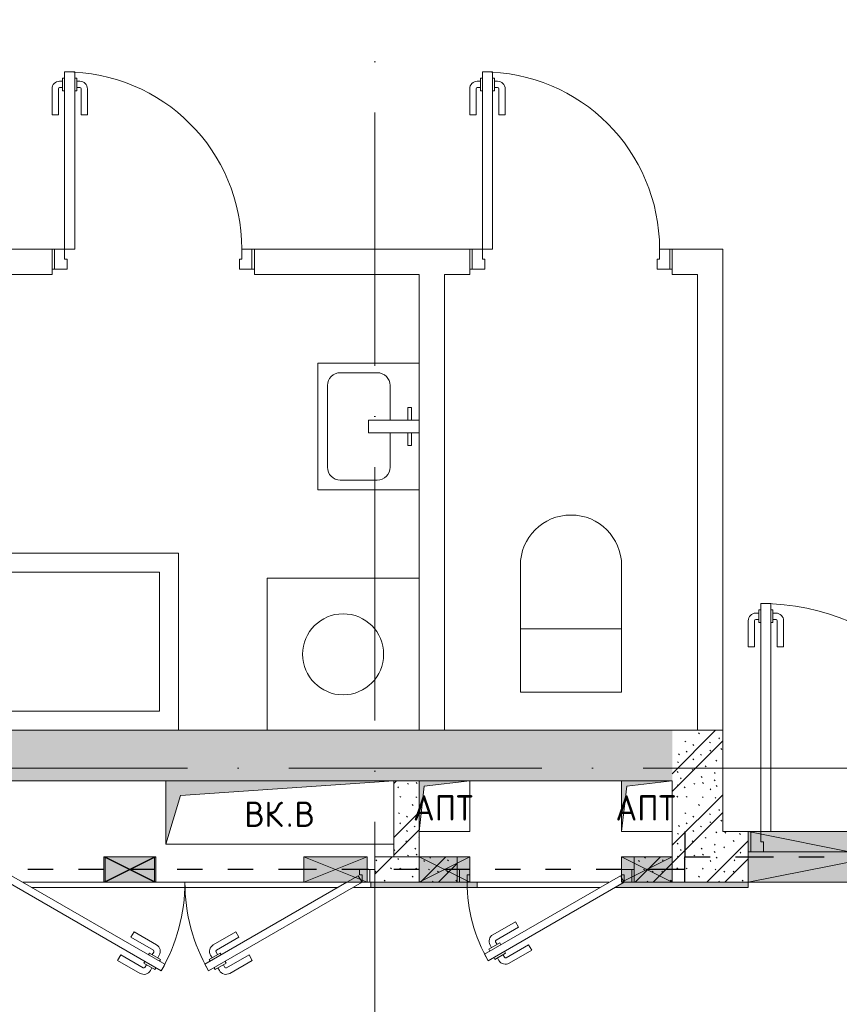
# Model space of a CAD drawing. Header units: millimetres. Extents: x 85617 to 161165, y 53267 to 102987.
# Tile 21 of 47: x 109298 to 112536, y 87949 to 91837. Entities that reach past the tile are written whole.
import ezdxf

# ---------------------------------------------------------------- set-up
doc = ezdxf.new("R2010")
doc.units = ezdxf.units.MM
doc.linetypes.add('3_ Штрих_ 1 х 1 мм', pattern=[200, 100, -100])
doc.linetypes.add('4_ Штрихпунктир_ 10 х 2 мм', pattern=[1400, 1000, -200, 0, -200])
for name, color, linetype, lineweight in [('A-____-NOTE-TEXT', 5, 'Continuous', 5), ('A-DETL-GENF-OTLN', 7, 'Continuous', 9), ('A-DOOR-____-MCUT', 7, 'Continuous', 18), ('A-DOOR-____-OTLN', 7, 'Continuous', 9), ('A-DOOR-FRAM-MCUT', 7, 'Continuous', 18), ('A-FLOR-____-OTLN', 7, 'Continuous', 9), ('A-GLAZ-____-MCUT', 7, 'Continuous', 9), ('A-GLAZ-____-OTLN', 7, 'Continuous', 9), ('A-WALL-____-MCUT', 7, 'Continuous', 9), ('A-WALL-____-OTLN', 7, 'Continuous', 9), ('A-WALL-____-PATT', 7, 'Continuous', 9), ('I-WALL-____-MCUT', 7, 'Continuous', 9), ('I-WALL-____-OTLN', 7, 'Continuous', 9), ('M-EQPM-____-OTLN', 7, 'Continuous', 9), ('P-SANR-FIXT-OTLN', 7, 'Continuous', 9), ('S-BEAM-____-OTLN', 7, 'Continuous', 9), ('S-GRID-____-OTLN', 7, 'Continuous', 9)]:
    doc.layers.add(name, color=color, linetype=linetype, lineweight=lineweight)
doc.styles.add('GOST Common', font='GOST_Common.ttf', dxfattribs={"height": 100})
pattern_1 = [(135, (150.28, 188.64), (-282.8427, 3e-14), [5, -395]), (135, (174.9, 237.36), (-282.8427, 3e-14), [5, -395]), (135, (211.96, 236.53), (-282.8427, 3e-14), [5, -395]), (135, (114.96, 223.96), (-282.8427, 3e-14), [5, -395]), (135, (77.54, 223.96), (-282.8427, 3e-14), [5, -395]), (135, (57.44, 184.52), (-282.8427, 3e-14), [5, -395]), (135, (66.21, 142.9), (-282.8427, 3e-14), [5, -395]), (135, (107.33, 161), (-282.8427, 3e-14), [5, -395]), (135, (99.08, 130.94), (-282.8427, 3e-14), [5, -395]), (135, (22.6, 136.46), (-282.8427, 3e-14), [5, -395]), (135, (21.16, 168.08), (-282.8427, 3e-14), [5, -395]), (135, (46.13, 96.12), (-282.8427, 3e-14), [5, -395]), (135, (3.54, 74.6), (-282.8427, 3e-14), [5, -395]), (135, (40.3, 47.56), (-282.8427, 3e-14), [5, -395]), (135, (39.77, 18.47), (-282.8427, 3e-14), [5, -395]), (135, (76.94, 37.28), (-282.8427, 3e-14), [5, -395]), (135, (114.18, 62.4), (-282.8427, 3e-14), [5, -395]), (135, (139.87, 90.2), (-282.8427, 3e-14), [5, -395]), (135, (141.44, 15.82), (-282.8427, 3e-14), [5, -395]), (135, (188.69, 26.73), (-282.8427, 3e-14), [5, -395]), (135, (176.14, 51.36), (-282.8427, 3e-14), [5, -395]), (135, (177.03, 0), (-282.8427, 3e-14), [5, -395]), (135, (276.61, 8.22), (-282.8427, 3e-14), [5, -395]), (135, (271.19, 31.72), (-282.8427, 3e-14), [5, -395]), (135, (268.29, 119.65), (-282.8427, 3e-14), [5, -395]), (135, (237.92, 101.95), (-282.8427, 3e-14), [5, -395]), (135, (237.92, 158.27), (-282.8427, 3e-14), [5, -395]), (135, (260.4, 204.35), (-282.8427, 3e-14), [5, -395]), (135, (275.54, 235.4), (-282.8427, 3e-14), [5, -395]), (135, (117.62, 268.96), (-282.8427, 3e-14), [5, -395]), (135, (203.62, 273.83), (-282.8427, 3e-14), [5, -395]), (135, (47.24, 279.3), (-282.8427, 3e-14), [5, -395]), (135, (23.2, 266.16), (-282.8427, 3e-14), [5, -395]), (135, (42.78, 232.52), (-282.8427, 3e-14), [5, -395]), (135, (177.76, 90.57), (-282.8427, 3e-14), [5, -395]), (135, (181.12, 121.8), (-282.8427, 3e-14), [5, -395]), (135, (206.73, 172.06), (-282.8427, 3e-14), [5, -395]), (135, (143.14, 136.62), (-282.8427, 3e-14), [5, -395]), (135, (211.51, 131.86), (-282.8427, 3e-14), [5, -395]), (135, (81.47, 95.1), (-282.8427, 3e-14), [5, -395]), (135, (235.13, 60.46), (-282.8427, 3e-14), [5, -395]), (135, (242.24, 4.89), (-282.8427, 3e-14), [5, -395]), (45, (0, 106.07), (-282.8427, 0), []), (45, (106.07, 0), (-282.8427, 0), []), (45, (176.78, 0), (-282.8427, 0), []), (45, (0, 176.78), (-282.8427, 0), [])]

# ---------------------------------------------------------------- blocks, each defined once
blk = doc.blocks.new('АР_Канал вертикальный прямоугольный - АПТ-6739465-ВКК_25_К3_З_ЭОМ_воронка парапетная_')
at = {"layer": 'A-DETL-GENF-OTLN', "lineweight": 5, "true_color": 0xf4f4f4}
blk.add_hatch(color=7, dxfattribs=at).paths.add_polyline_path([(-100, -100), (-80, 80), (100, 100), (-100, 100)])
at = {"layer": 'A-DETL-GENF-OTLN', "color": 254, "lineweight": 13, "true_color": 0xcccccc}
for p, q in [((100, 100), (-100, 100)), ((-100, 100), (-100, -100)), ((100, 100), (-100, 100)), ((-100, 100), (-100, -100)), ((-100, -100), (-80, 80)), ((-100, -100), (-80, 80)), ((-80, 80), (100, 100)), ((-80, 80), (100, 100)), ((100, -100), (100, 100)), ((-100, -100), (100, -100))]:
    blk.add_line(p, q, dxfattribs=at)
at = {"layer": 'M-EQPM-____-OTLN', "color": 254, "lineweight": 5, "true_color": 0xcccccc}
for p, q in [((-100, -100), (-100, 100)), ((-100, 100), (100, 100)), ((100, 100), (100, -100)), ((100, -100), (-100, -100))]:
    blk.add_line(p, q, dxfattribs=at)
blk = doc.blocks.new('АР_Дверь однопольная - 800х2100h_700__Глухая_Су апарт_тип_эт-4498601-ВКК_25_К3_З_ЭОМ_воронка парапетная_')
at = {"layer": 'A-DOOR-____-MCUT', "color": 254, "lineweight": 13, "true_color": 0xcccccc}
for p, q in [((-350, 750), (-350, 50)), ((-310, 750), (-350, 750)), ((-310, 50), (-310, 750)), ((-350, 50), (-310, 50))]:
    blk.add_line(p, q, dxfattribs=at)
at = {"layer": 'A-DOOR-____-OTLN', "color": 254, "lineweight": 5, "true_color": 0xcccccc}
for p, q in [((-358, 712.5), (-370, 712.5)), ((-358, 725), (-358, 675)), ((-350, 725), (-358, 725)), ((-310, 725), (-302, 725)), ((-302, 725), (-302, 675)), ((-302, 712.5), (-290, 712.5)), ((-400, 580), (-400, 682.5)), ((-375, 580), (-375, 682.5)), ((-358, 687.5), (-370, 687.5)), ((-358, 675), (-350, 675)), ((-302, 675), (-310, 675)), ((-302, 687.5), (-290, 687.5)), ((-285, 580), (-285, 682.5)), ((-260, 580), (-260, 682.5)), ((-375, 580), (-400, 580)), ((-285, 580), (-260, 580))]:
    blk.add_line(p, q, dxfattribs=at)
for centre, radius, start, end in [((-350, 50), 700, 360, 90), ((-370, 682.5), 30, 90, 180), ((-290, 682.5), 30, 360, 90), ((-370, 682.5), 4.99, 90, 180), ((-290, 682.5), 4.99, 360, 90)]:
    blk.add_arc(centre, radius, start, end, dxfattribs=at)
at = {"layer": 'A-DOOR-FRAM-MCUT', "color": 254, "lineweight": 13, "true_color": 0xcccccc}
for p, q in [((-390, 50), (-400, 50)), ((-350, 50), (-390, 50)), ((-390, 50), (-390, -30)), ((-350, 10), (-350, 50)), ((390, 50), (350, 50)), ((350, 50), (350, 10)), ((390, -30), (390, 50)), ((390, 50), (400, 50)), ((-340, 10), (-350, 10)), ((-340, -30), (-340, 10)), ((350, 10), (340, 10)), ((340, 10), (340, -30)), ((-390, -30), (-400, -30)), ((-390, -30), (-340, -30)), ((340, -30), (390, -30)), ((390, -30), (400, -30))]:
    blk.add_line(p, q, dxfattribs=at)
blk = doc.blocks.new('АР_Дверь однопольная - 1000х2100h_900__Вход в кв_EI30-4796188-ВКК_25_К3_З_ЭОМ_воронка парапетная_')
at = {"layer": 'A-DOOR-____-MCUT', "color": 254, "lineweight": 13, "true_color": 0xcccccc}
for p, q in [((-450, 1000), (-450, 100)), ((-410, 1000), (-450, 1000)), ((-410, 100), (-410, 1000)), ((-450, 100), (-410, 100))]:
    blk.add_line(p, q, dxfattribs=at)
at = {"layer": 'A-DOOR-____-OTLN', "color": 254, "lineweight": 5, "true_color": 0xcccccc}
for p, q in [((-458, 975), (-458, 925)), ((-450, 975), (-458, 975)), ((-410, 975), (-402, 975)), ((-402, 975), (-402, 925)), ((-458, 962.5), (-470, 962.5)), ((-458, 937.5), (-470, 937.5)), ((-402, 962.5), (-390, 962.5)), ((-402, 937.5), (-390, 937.5)), ((-500, 830), (-500, 932.5)), ((-475, 830), (-475, 932.5)), ((-458, 925), (-450, 925)), ((-402, 925), (-410, 925)), ((-385, 830), (-385, 932.5)), ((-360, 830), (-360, 932.5)), ((-475, 830), (-500, 830)), ((-385, 830), (-360, 830))]:
    blk.add_line(p, q, dxfattribs=at)
for centre, radius, start, end in [((-450, 100), 900, 360, 90), ((-470, 932.5), 30, 90, 180), ((-470, 932.5), 4.99, 90, 180), ((-390, 932.5), 30, 360, 90), ((-390, 932.5), 4.99, 360, 90)]:
    blk.add_arc(centre, radius, start, end, dxfattribs=at)
at = {"layer": 'A-DOOR-FRAM-MCUT', "color": 254, "lineweight": 13, "true_color": 0xcccccc}
for p, q in [((-490, 100), (-500, 100)), ((-450, 100), (-490, 100)), ((-490, 100), (-490, 20)), ((-450, 60), (-450, 100)), ((490, 100), (450, 100)), ((450, 100), (450, 60)), ((490, 20), (490, 100)), ((490, 100), (500, 100)), ((-440, 60), (-450, 60)), ((-440, 20), (-440, 60)), ((450, 60), (440, 60)), ((440, 60), (440, 20)), ((-490, 20), (-500, 20)), ((-490, 20), (-440, 20)), ((440, 20), (490, 20)), ((490, 20), (500, 20))]:
    blk.add_line(p, q, dxfattribs=at)
blk = doc.blocks.new('A-FUR-Washing-2D - 600x600-993992-ВКК_25_К3_З_ЭОМ_воронка парапетная_')
at = {"layer": 'P-SANR-FIXT-OTLN', "color": 254, "lineweight": 5, "true_color": 0xcccccc}
for p, q in [((300, 0), (-300, 0)), ((-300, 0), (-300, -600)), ((-300, 0), (-300, -600)), ((300, 0), (-300, 0))]:
    blk.add_line(p, q, dxfattribs=at)
blk.add_circle((0, -300), 160, dxfattribs=at)
blk = doc.blocks.new('A-PLU-toilet-2-2D - L600xW600xH900-V9-ВКК_25_К3_З_ЭОМ_воронка парапетная_')
at = {"layer": 'P-SANR-FIXT-OTLN', "color": 254, "lineweight": 5, "true_color": 0xcccccc}
for p, q in [((250, 0), (-250, 0)), ((-250, 0), (-250, -400)), ((-250, 0), (-250, -400)), ((250, 0), (-250, 0)), ((0, 0), (0, -400)), ((-250, -400), (250, -400)), ((-250, -400), (250, -400))]:
    blk.add_line(p, q, dxfattribs=at)
blk.add_arc((250, -200), 200, 270, 90, dxfattribs=at)
blk.add_arc((250, -200), 200, 270, 90, dxfattribs=at)
blk = doc.blocks.new('A-PLU-Bath-2-2D - 700x1800-994860-ВКК_25_К3_З_ЭОМ_воронка парапетная_')
at = {"layer": 'P-SANR-FIXT-OTLN', "color": 254, "lineweight": 5, "true_color": 0xcccccc}
for p, q in [((900, 350), (-900, 350)), ((-900, 350), (900, 350)), ((900, -350), (900, 350)), ((900, 350), (900, -350)), ((-825, 25), (-825, 275)), ((-825, 275), (825, 275)), ((825, 275), (825, -275)), ((-870, 75), (-855, 75)), ((-870, 25), (-870, 75)), ((-855, 75), (-855, 25)), ((-900, 25), (-700, 25)), ((-700, 25), (-700, -25)), ((-700, -25), (-900, -25)), ((-870, -25), (-870, -75)), ((-855, -75), (-855, -25)), ((-825, -275), (-825, -25)), ((-870, -75), (-855, -75)), ((825, -275), (-825, -275))]:
    blk.add_line(p, q, dxfattribs=at)
blk = doc.blocks.new('A-PLU-Sink-2D - 400 x 500mm-1008145-ВКК_25_К3_З_ЭОМ_воронка парапетная_')
at = {"layer": 'P-SANR-FIXT-OTLN', "color": 254, "lineweight": 5, "true_color": 0xcccccc}
for p, q in [((-234.3, 197.7), (265.7, 197.7)), ((-234.3, -202.3), (-234.3, 197.7)), ((265.7, 197.7), (-234.3, 197.7)), ((-234.3, 197.7), (-234.3, -202.3)), ((265.7, 197.7), (265.7, -202.3)), ((265.7, -202.3), (265.7, 197.7)), ((-145.4, 159.6), (176.8, 159.6)), ((-196.2, -37.2), (-196.2, 108.8)), ((227.6, 108.8), (227.6, -37.2)), ((-9.3, -2.3), (-9.3, -202.3)), ((40.7, -2.3), (-9.3, -2.3)), ((40.7, -202.3), (40.7, -2.3)), ((-9.3, -88), (-145.4, -88)), ((176.8, -88), (40.7, -88)), ((-59.3, -172.3), (-59.3, -157.3)), ((-59.3, -157.3), (-9.3, -157.3)), ((-9.3, -172.3), (-59.3, -172.3)), ((90.7, -157.3), (40.7, -157.3)), ((40.7, -172.3), (90.7, -172.3)), ((90.7, -172.3), (90.7, -157.3))]:
    blk.add_line(p, q, dxfattribs=at)
for centre, start, end in [((-145.4, 108.8), 90, 180), ((176.8, 108.8), 360, 90), ((-145.4, -37.2), 180, 270), ((176.8, -37.2), 270, 0)]:
    blk.add_arc(centre, 50.8, start, end, dxfattribs=at)
blk = doc.blocks.new('АР_Канал вертикальный прямоугольный - ВК_В-6739434-ВКК_25_К3_З_ЭОМ_воронка парапетная_')
at = {"layer": 'A-DETL-GENF-OTLN', "lineweight": 5, "true_color": 0xf4f4f4}
blk.add_hatch(color=7, dxfattribs=at).paths.add_polyline_path([(-450, -125), (-392.5, 67.5), (450, 125), (-450, 125)])
at = {"layer": 'A-DETL-GENF-OTLN', "color": 254, "lineweight": 13, "true_color": 0xcccccc}
for p, q in [((450, 125), (-450, 125)), ((-450, 125), (-450, -125)), ((450, 125), (-450, 125)), ((-450, 125), (-450, -125)), ((-392.5, 67.5), (450, 125)), ((-392.5, 67.5), (450, 125)), ((450, -125), (450, 125)), ((-450, -125), (-392.5, 67.5)), ((-450, -125), (-392.5, 67.5)), ((-450, -125), (450, -125))]:
    blk.add_line(p, q, dxfattribs=at)
at = {"layer": 'M-EQPM-____-OTLN', "color": 254, "lineweight": 5, "true_color": 0xcccccc}
for p, q in [((-450, -125), (-450, 125)), ((-450, 125), (450, 125)), ((450, 125), (450, -125)), ((450, -125), (-450, -125))]:
    blk.add_line(p, q, dxfattribs=at)
blk = doc.blocks.new('АР_НОВДверь двупольная - 1500х2100h_700__ЭОМ_ СС_ О-5004847-ВКК_25_К3_З_ЭОМ_воронка парапетная_')
at = {"layer": 'A-DOOR-____-MCUT', "color": 254, "lineweight": 13, "true_color": 0xcccccc}
for p, q in [((-700, 50), (-93.8, 400)), ((-93.8, 400), (-78.8, 374)), ((93.8, 400), (78.8, 374)), ((700, 50), (93.8, 400)), ((-78.8, 374), (-640, 50)), ((78.8, 374), (685, 24)), ((-685, 24), (-700, 50)), ((-640, 50), (-685, 24)), ((685, 24), (700, 50))]:
    blk.add_line(p, q, dxfattribs=at)
at = {"layer": 'A-DOOR-____-OTLN', "color": 254, "lineweight": 5, "true_color": 0xcccccc}
for p, q in [((-266, 358.3), (-177.2, 409.6)), ((-119.4, 394.4), (-162.7, 369.4)), ((-130.3, 388.2), (-136.3, 398.6)), ((-115.4, 387.5), (-119.4, 394.4)), ((115.4, 387.5), (119.4, 394.4)), ((119.4, 394.4), (162.7, 369.4)), ((130.3, 388.2), (136.3, 398.6)), ((266, 358.3), (177.2, 409.6)), ((-253.5, 336.7), (-266, 358.3)), ((-253.5, 336.7), (-164.7, 387.9)), ((-162.7, 369.4), (-158.7, 362.5)), ((-151.9, 375.7), (-157.9, 386.1)), ((-96.4, 354.6), (-139.7, 329.6)), ((-100.4, 361.5), (-96.4, 354.6)), ((100.4, 361.5), (96.4, 354.6)), ((96.4, 354.6), (139.7, 329.6)), ((151.9, 375.7), (157.9, 386.1)), ((162.7, 369.4), (158.7, 362.5)), ((253.5, 336.7), (164.7, 387.9)), ((253.5, 336.7), (266, 358.3)), ((-213.5, 267.4), (-124.7, 318.6)), ((-139.7, 329.6), (-143.7, 336.5)), ((-128.9, 335.8), (-122.9, 325.4)), ((-107.3, 348.3), (-101.3, 337.9)), ((107.3, 348.3), (101.3, 337.9)), ((128.9, 335.8), (122.9, 325.4)), ((213.5, 267.4), (124.7, 318.6)), ((139.7, 329.6), (143.7, 336.5)), ((-201, 245.7), (-112.2, 297)), ((201, 245.7), (112.2, 297)), ((-213.5, 267.4), (-201, 245.7)), ((213.5, 267.4), (201, 245.7))]:
    blk.add_line(p, q, dxfattribs=at)
for centre, radius, start, end in [((-162.2, 383.6), 30, 30, 120), ((-700, 50), 700, 0, 30), ((700, 50), 700, 150, 180), ((162.2, 383.6), 30, 60, 150), ((-162.2, 383.6), 4.99, 30, 120), ((162.2, 383.6), 4.99, 60, 150), ((-127.2, 322.9), 4.99, 300, 30), ((-127.2, 322.9), 30, 300, 30), ((127.2, 322.9), 30, 150, 240), ((127.2, 322.9), 4.99, 150, 240)]:
    blk.add_arc(centre, radius, start, end, dxfattribs=at)
at = {"layer": 'A-DOOR-FRAM-MCUT', "color": 254, "lineweight": 13, "true_color": 0xcccccc}
for p, q in [((-730, 50), (-750, 50)), ((-730, 50), (-720, 50)), ((-730, 0), (-730, 50)), ((-720, 50), (-700, 50)), ((-700, 50), (-700, 20)), ((730, 50), (700, 50)), ((700, 50), (700, 20)), ((730, 0), (730, 50)), ((730, 50), (750, 50)), ((-730, 0), (-750, 0)), ((-720, 0), (-730, 0)), ((-690, 0), (-720, 0)), ((-700, 20), (-690, 20)), ((-690, 20), (-690, 0)), ((700, 20), (690, 20)), ((690, 20), (690, 0)), ((690, 0), (730, 0)), ((730, 0), (750, 0))]:
    blk.add_line(p, q, dxfattribs=at)
blk = doc.blocks.new('АР_Дверь однопольная - 700х2100h_600__ПК-4859331-ВКК_25_К3_З_ЭОМ_воронка парапетная_')
at = {"layer": 'A-DOOR-____-MCUT', "color": 254, "lineweight": 13, "true_color": 0xcccccc}
for p, q in [((226.9, 360), (-310, 50)), ((241.9, 334), (226.9, 360)), ((-295, 24), (241.9, 334)), ((-310, 50), (-300, 32.7)), ((-300, 32.7), (-295, 24))]:
    blk.add_line(p, q, dxfattribs=at)
at = {"layer": 'A-DOOR-____-OTLN', "color": 254, "lineweight": 5, "true_color": 0xcccccc}
for p, q in [((54.7, 318.3), (143.5, 369.6)), ((201.3, 354.4), (158, 329.4)), ((190.5, 348.2), (184.5, 358.6)), ((205.3, 347.5), (201.3, 354.4)), ((67.2, 296.7), (54.7, 318.3)), ((67.2, 296.7), (156, 347.9)), ((158, 329.4), (162, 322.5)), ((168.8, 335.7), (162.8, 346.1)), ((224.3, 314.6), (181, 289.6)), ((220.3, 321.5), (224.3, 314.6)), ((107.2, 227.4), (196, 278.6)), ((181, 289.6), (177, 296.5)), ((191.8, 295.8), (197.8, 285.4)), ((213.5, 308.3), (219.5, 297.9)), ((119.7, 205.7), (208.5, 257)), ((107.2, 227.4), (119.7, 205.7))]:
    blk.add_line(p, q, dxfattribs=at)
for centre, radius, start, end in [((158.5, 343.6), 30, 30, 120), ((-310, 50), 620, 360, 30), ((158.5, 343.6), 4.99, 30, 120), ((193.5, 282.9), 4.99, 300, 30), ((193.5, 282.9), 30, 300, 30)]:
    blk.add_arc(centre, radius, start, end, dxfattribs=at)
at = {"layer": 'A-DOOR-FRAM-MCUT', "color": 254, "lineweight": 13, "true_color": 0xcccccc}
for p, q in [((-340, 50), (-350, 50)), ((-310, 50), (-340, 50)), ((-340, 50), (-340, 0)), ((-310, 20), (-310, 50)), ((340, 50), (310, 50)), ((310, 50), (310, 20)), ((340, 0), (340, 50)), ((340, 50), (350, 50)), ((-340, 0), (-350, 0)), ((-340, 0), (-300, 0)), ((-300, 20), (-310, 20)), ((-300, 0), (-300, 20)), ((310, 20), (300, 20)), ((300, 20), (300, 0)), ((300, 0), (340, 0)), ((340, 0), (350, 0))]:
    blk.add_line(p, q, dxfattribs=at)
blk = doc.blocks.new('АР_Отверстие прямоугольное - ОВВ-5542923-ВКК_25_К3_З_ЭОМ_воронка парапетная_')
at = {"layer": 'A-DETL-GENF-OTLN', "lineweight": 5, "true_color": 0xf9f9f9}
blk.add_hatch(color=7, dxfattribs=at).paths.add_polyline_path([(625, -100), (625, 100), (-375, 100), (-375, -100), (373.5, -100)])
at = {"layer": 'A-DETL-GENF-OTLN', "color": 254, "lineweight": 5, "true_color": 0xcccccc}
for p, q in [((625, 100), (-375, -100)), ((-375, 100), (625, -100))]:
    blk.add_line(p, q, dxfattribs=at)
at = {"layer": 'A-DETL-GENF-OTLN', "color": 254, "lineweight": 13, "true_color": 0xcccccc}
for p, q in [((625, 100), (-375, 100)), ((-375, 100), (-375, -100)), ((625, -100), (625, 100)), ((-375, -100), (625, -100))]:
    blk.add_line(p, q, dxfattribs=at)
at = {"layer": 'A-GLAZ-____-MCUT', "color": 254, "lineweight": 5, "true_color": 0xcccccc}
for p, q in [((-375, 100), (-375, -100)), ((625, 100), (625, -100))]:
    blk.add_line(p, q, dxfattribs=at)
blk = doc.blocks.new('АР_Перемычка - 200_Уx2_50x5__250-250-4841900-ВКК_25_К3_З_ЭОМ_воронка парапетная_')
at = {"layer": 'A-DETL-GENF-OTLN', "color": 254, "linetype": '3_ Штрих_ 1 х 1 мм', "lineweight": 25, "true_color": 0xdcdcdc}
for p, q in [((-750, 100), (-750, -100)), ((750, 100), (750, -100)), ((-750, 0), (-500, 0)), ((-500, 0), (500, 0)), ((500, 0), (750, 0))]:
    blk.add_line(p, q, dxfattribs=at)
blk = doc.blocks.new('АР_Перемычка - 100_Уx1_75x5__1225-1975-5062895-ВКК_25_К3_З_ЭОМ_воронка парапетная_')
at = {"layer": 'A-DETL-GENF-OTLN', "color": 254, "linetype": '3_ Штрих_ 1 х 1 мм', "lineweight": 25, "true_color": 0xdcdcdc}
for p, q in [((-1975, 50), (-1975, -50)), ((2725, 50), (2725, -50)), ((-1975, 0), (-1925, 0)), ((-1925, 0), (-1725, 0)), ((-1725, 0), (-1125, 0)), ((-1125, 0), (-925, 0)), ((-925, 0), (-720, 0)), ((-720, 0), (-470, 0)), ((-470, 0), (120, 0)), ((120, 0), (320, 0)), ((320, 0), (1300, 0)), ((1300, 0), (1550, 0)), ((1550, 0), (2725, 0))]:
    blk.add_line(p, q, dxfattribs=at)
blk = doc.blocks.new('АР_Отверстие прямоугольное - ВК-7319713-ВКК_25_К3_З_ЭОМ_воронка парапетная_')
at = {"layer": 'A-DETL-GENF-OTLN', "lineweight": 5, "true_color": 0xf9f9f9}
blk.add_hatch(color=7, dxfattribs=at).paths.add_polyline_path([(25, -50), (225, -50), (225, 50), (25, 50), (25, -24)])
at = {"layer": 'A-DETL-GENF-OTLN', "color": 254, "lineweight": 5, "true_color": 0xcccccc}
for p, q in [((25, 50), (220, -47.5)), ((220, 47.5), (25, -50)), ((225, 50), (220, 47.5)), ((220, -47.5), (225, -50))]:
    blk.add_line(p, q, dxfattribs=at)
at = {"layer": 'A-DETL-GENF-OTLN', "color": 254, "lineweight": 13, "true_color": 0xcccccc}
for p, q in [((220, 50), (25, 50)), ((25, 50), (25, -50)), ((225, 50), (220, 50)), ((225, -50), (225, 50))]:
    blk.add_line(p, q, dxfattribs=at)
at = {"layer": 'A-GLAZ-____-MCUT', "color": 254, "lineweight": 5, "true_color": 0xcccccc}
for p, q in [((25, 50), (25, -50)), ((225, 50), (225, -50))]:
    blk.add_line(p, q, dxfattribs=at)
blk = doc.blocks.new('АР_Отверстие прямоугольное - ВК-5911511-ВКК_25_К3_З_ЭОМ_воронка парапетная_')
at = {"layer": 'A-DETL-GENF-OTLN', "lineweight": 5, "true_color": 0xf9f9f9}
blk.add_hatch(color=7, dxfattribs=at).paths.add_polyline_path([(225, -50), (225, 50), (25, 50), (25, -50)])
at = {"layer": 'A-DETL-GENF-OTLN', "color": 254, "lineweight": 5, "true_color": 0xcccccc}
for p, q in [((225, 50), (25, -50)), ((25, 50), (225, -50))]:
    blk.add_line(p, q, dxfattribs=at)
at = {"layer": 'A-DETL-GENF-OTLN', "color": 254, "lineweight": 13, "true_color": 0xcccccc}
for p, q in [((225, 50), (25, 50)), ((25, 50), (25, -50)), ((225, -50), (225, 50)), ((25, -50), (225, -50))]:
    blk.add_line(p, q, dxfattribs=at)
at = {"layer": 'A-GLAZ-____-MCUT', "color": 254, "lineweight": 5, "true_color": 0xcccccc}
for p, q in [((25, 50), (25, -50)), ((225, 50), (225, -50))]:
    blk.add_line(p, q, dxfattribs=at)
blk = doc.blocks.new('АР_Отверстие прямоугольное - АПТ-6195241-ВКК_25_К3_З_ЭОМ_воронка парапетная_')
at = {"layer": 'A-DETL-GENF-OTLN', "lineweight": 5, "true_color": 0xf9f9f9}
blk.add_hatch(color=7, dxfattribs=at).paths.add_polyline_path([(225, -50), (225, 50), (25, 50), (25, -50), (112.5, -50)])
at = {"layer": 'A-DETL-GENF-OTLN', "color": 254, "lineweight": 5, "true_color": 0xcccccc}
for p, q in [((225, 50), (25, -50)), ((25, 50), (225, -50))]:
    blk.add_line(p, q, dxfattribs=at)
at = {"layer": 'A-DETL-GENF-OTLN', "color": 254, "lineweight": 13, "true_color": 0xcccccc}
for p, q in [((225, 50), (25, 50)), ((25, 50), (25, -50)), ((225, -50), (225, 50)), ((25, -50), (225, -50))]:
    blk.add_line(p, q, dxfattribs=at)
at = {"layer": 'A-GLAZ-____-MCUT', "color": 254, "lineweight": 5, "true_color": 0xcccccc}
for p, q in [((25, 50), (25, -50)), ((225, 50), (225, -50))]:
    blk.add_line(p, q, dxfattribs=at)
blk = doc.blocks.new('АР_Отверстие прямоугольное - АПТ-6200462-ВКК_25_К3_З_ЭОМ_воронка парапетная_')
at = {"layer": 'A-DETL-GENF-OTLN', "lineweight": 5, "true_color": 0xf9f9f9}
blk.add_hatch(color=7, dxfattribs=at).paths.add_polyline_path([(25, 50), (25, -50), (225, -50), (225, 50)])
at = {"layer": 'A-DETL-GENF-OTLN', "color": 254, "lineweight": 5, "true_color": 0xcccccc}
for p, q in [((225, 50), (25, -50)), ((25, 50), (225, -50))]:
    blk.add_line(p, q, dxfattribs=at)
at = {"layer": 'A-DETL-GENF-OTLN', "color": 254, "lineweight": 13, "true_color": 0xcccccc}
for p, q in [((225, 50), (25, 50)), ((25, 50), (25, -50)), ((225, -50), (225, 50)), ((25, -50), (225, -50))]:
    blk.add_line(p, q, dxfattribs=at)
at = {"layer": 'A-GLAZ-____-MCUT', "color": 254, "lineweight": 5, "true_color": 0xcccccc}
for p, q in [((25, 50), (25, -50)), ((225, 50), (225, -50))]:
    blk.add_line(p, q, dxfattribs=at)
blk = doc.blocks.new('АР_Отверстие прямоугольное - ОВО-6199345-ВКК_25_К3_З_ЭОМ_воронка парапетная_')
at = {"layer": 'A-DETL-GENF-OTLN', "lineweight": 5, "true_color": 0xf9f9f9}
blk.add_hatch(color=7, dxfattribs=at).paths.add_polyline_path([(250, -50), (250, 50), (0, 50), (0, -50)])
at = {"layer": 'A-DETL-GENF-OTLN', "color": 254, "lineweight": 5, "true_color": 0xcccccc}
for p, q in [((250, 50), (0, -50)), ((0, 50), (250, -50))]:
    blk.add_line(p, q, dxfattribs=at)
at = {"layer": 'A-DETL-GENF-OTLN', "color": 254, "lineweight": 13, "true_color": 0xcccccc}
for p, q in [((250, 50), (0, 50)), ((0, 50), (0, -50)), ((250, -50), (250, 50)), ((0, -50), (250, -50))]:
    blk.add_line(p, q, dxfattribs=at)
at = {"layer": 'A-GLAZ-____-MCUT', "color": 254, "lineweight": 5, "true_color": 0xcccccc}
for p, q in [((0, 50), (0, -50)), ((250, 50), (250, -50))]:
    blk.add_line(p, q, dxfattribs=at)
blk = doc.blocks.new('240311_Наметкина 10_РД_АР_К3_R21_rvt-1-ВКК_25_К3_З_ЭОМ_воронка парапетная_')
at = {"layer": 'A-WALL-____-PATT', "lineweight": 5, "true_color": 0xcccccc}
h = blk.add_hatch(dxfattribs=at)
h.set_pattern_fill('FP_4', color=254, style=0, pattern_type=2)
h.set_pattern_definition(pattern_1)
h.paths.add_polyline_path([(107365, 91000), (108345, 91000), (108345, 91200), (103970, 91200), (103970, 91000), (107345, 91000)])
h = blk.add_hatch(dxfattribs=at)
h.set_pattern_fill('FP_4', color=254, style=0, pattern_type=2)
h.set_pattern_definition(pattern_1)
h.paths.add_polyline_path([(108345, 90600), (108545, 90600), (108545, 91200), (108345, 91200), (108345, 90700)])
h = blk.add_hatch(dxfattribs=at)
h.set_pattern_fill('FP_4', color=254, style=0, pattern_type=2)
h.set_pattern_definition(pattern_1)
h.paths.add_polyline_path([(107345, 90700), (107345, 91000), (107245, 91000), (107245, 90700)])
h = blk.add_hatch(dxfattribs=at)
h.set_pattern_fill('FP_4', color=254, style=0, pattern_type=2)
h.set_pattern_definition(pattern_1)
h.paths.add_polyline_path([(110570, 90600), (110570, 90800), (109645, 90800), (109645, 90600), (110248, 90600)])
h.paths.add_polyline_path([(108545, 90600), (108645, 90600), (108645, 90800), (108545, 90800)])
h = blk.add_hatch(dxfattribs=at)
h.set_pattern_fill('FP_4', color=254, style=0, pattern_type=2)
h.set_pattern_definition(pattern_1)
h.paths.add_polyline_path([(108345, 90600), (108345, 90700), (108195, 90700), (108195, 90600)])
h.paths.add_polyline_path([(107495, 90600), (107495, 90700), (107170, 90700), (107170, 90600), (107432.5, 90600)])
h.paths.add_polyline_path([(105470, 90600), (105670, 90600), (105670, 90700), (105470, 90700)])
h.paths.add_polyline_path([(105120, 90600), (105170, 90600), (105170, 90700), (104470, 90700), (104470, 90600), (104870, 90600)])
at = {"layer": 'A-FLOR-____-OTLN', "color": 254, "lineweight": 5, "true_color": 0xcccccc}
for p, q in [((108655, 90720), (108645, 90720)), ((108645, 90720), (108645, 90600)), ((109585, 90720), (108705, 90720)), ((106100, 90600), (106024.8, 90600)), ((106300, 90600), (106100, 90600)), ((106890, 90600), (106300, 90600)), ((107060, 90600), (106890, 90600)), ((107505, 90600), (107495, 90600)), ((107545, 90600), (107535, 90600)), ((108095, 90600), (107545, 90600))]:
    blk.add_line(p, q, dxfattribs=at)
at = {"layer": 'A-WALL-____-MCUT', "color": 254, "lineweight": 5, "true_color": 0xcccccc}
for p, q in [((107245, 91000), (107345, 91000)), ((107345, 91000), (107245, 91000))]:
    blk.add_line(p, q, dxfattribs=at)
at = {"layer": 'I-WALL-____-MCUT', "color": 254, "lineweight": 5, "true_color": 0xcccccc}
for p, q in [((108345, 91200), (104495, 91200)), ((108545, 91200), (108345, 91200)), ((108545, 90800), (108545, 91200)), ((105470, 91000), (106345, 91000)), ((107545, 91000), (108145, 91000)), ((107345, 90700), (107345, 90800)), ((108345, 90800), (108345, 90700)), ((108645, 90800), (108545, 90800)), ((108645, 90600), (108645, 90800)), ((107245, 90750), (107245, 90700)), ((107345, 90700), (107170, 90700)), ((107170, 90700), (107170, 90600)), ((107245, 90700), (107345, 90700)), ((107495, 90700), (107345, 90700)), ((107495, 90600), (107495, 90700)), ((108345, 90700), (108195, 90700)), ((108195, 90700), (108195, 90600)), ((108345, 90700), (108345, 90600)), ((108345, 90600), (108345, 90700)), ((107170, 90600), (107345, 90600)), ((107345, 90600), (107495, 90600)), ((108195, 90600), (108345, 90600)), ((108345, 90600), (108545, 90600)), ((108545, 90600), (108645, 90600))]:
    blk.add_line(p, q, dxfattribs=at)
at = {"layer": 'I-WALL-____-OTLN', "color": 254, "lineweight": 5, "true_color": 0xcccccc}
for p, q in [((103970, 93100), (105895, 93100)), ((105895, 93000), (105895, 93100)), ((106695, 93100), (107545, 93100)), ((106695, 93100), (106695, 93000)), ((107545, 93000), (107545, 93100)), ((108345, 93100), (108545, 93100)), ((108345, 93100), (108345, 93000)), ((108545, 93000), (108545, 93100)), ((105895, 93000), (104320, 93000)), ((107345, 93000), (106695, 93000)), ((107345, 91200), (107345, 93000)), ((107545, 93000), (107445, 93000)), ((107445, 93000), (107445, 91200)), ((108445, 93000), (108345, 93000)), ((108445, 91200), (108445, 93000)), ((108545, 93000), (108545, 91200))]:
    blk.add_line(p, q, dxfattribs=at)
at = {"layer": 'S-GRID-____-OTLN', "color": 254, "linetype": '4_ Штрихпунктир_ 10 х 2 мм', "lineweight": 5, "true_color": 0xdadada}
for p, q in [((107170, 56236.1), (107170, 104355.7)), ((156833.7, 91050), (82885.6, 91050))]:
    blk.add_line(p, q, dxfattribs=at)
at = {"layer": 'A-DOOR-____-OTLN', "color": 254, "lineweight": 5, "true_color": 0xcccccc}
for name, p in [('АР_Дверь однопольная - 800х2100h_700__Глухая_Су апарт_тип_эт-4498601-ВКК_25_К3_З_ЭОМ_воронка парапетная_', (106295, 93050)), ('АР_Дверь однопольная - 800х2100h_700__Глухая_Су апарт_тип_эт-4498601-ВКК_25_К3_З_ЭОМ_воронка парапетная_', (107945, 93050)), ('АР_Дверь однопольная - 1000х2100h_900__Вход в кв_EI30-4796188-ВКК_25_К3_З_ЭОМ_воронка парапетная_', (109145, 90700))]:
    blk.add_blockref(name, p, dxfattribs=at)
at = {"layer": 'A-DOOR-____-OTLN', "color": 254, "lineweight": 5, "true_color": 0xcccccc, "rotation": 180}
for name, p in [('АР_НОВДверь двупольная - 1500х2100h_700__ЭОМ_ СС_ О-5004847-ВКК_25_К3_З_ЭОМ_воронка парапетная_', (106420, 90650)), ('АР_Дверь однопольная - 700х2100h_600__ПК-4859331-ВКК_25_К3_З_ЭОМ_воронка парапетная_', (107845, 90650))]:
    blk.add_blockref(name, p, dxfattribs=at)
at = {"layer": 'A-GLAZ-____-OTLN', "color": 254, "lineweight": 5, "true_color": 0xcccccc, "rotation": 180}
for name, p in [('АР_Отверстие прямоугольное - ОВВ-5542923-ВКК_25_К3_З_ЭОМ_воронка парапетная_', (109270, 90700)), ('АР_Отверстие прямоугольное - АПТ-6200462-ВКК_25_К3_З_ЭОМ_воронка парапетная_', (108370, 90650))]:
    blk.add_blockref(name, p, dxfattribs=at)
at = {"layer": 'A-GLAZ-____-OTLN', "color": 254, "lineweight": 5, "true_color": 0xcccccc}
for name, p in [('АР_Отверстие прямоугольное - ВК-5911511-ВКК_25_К3_З_ЭОМ_воронка парапетная_', (106075, 90650)), ('АР_Отверстие прямоугольное - ВК-7319713-ВКК_25_К3_З_ЭОМ_воронка парапетная_', (106080, 90650)), ('АР_Отверстие прямоугольное - ОВО-6199345-ВКК_25_К3_З_ЭОМ_воронка парапетная_', (106890, 90650)), ('АР_Отверстие прямоугольное - АПТ-6195241-ВКК_25_К3_З_ЭОМ_воронка парапетная_', (107320, 90650))]:
    blk.add_blockref(name, p, dxfattribs=at)
at = {"layer": 'M-EQPM-____-OTLN', "color": 254, "lineweight": 5, "true_color": 0xcccccc}
for name, p in [('АР_Канал вертикальный прямоугольный - ВК_В-6739434-ВКК_25_К3_З_ЭОМ_воронка парапетная_', (106795, 90875)), ('АР_Канал вертикальный прямоугольный - АПТ-6739465-ВКК_25_К3_З_ЭОМ_воронка парапетная_', (107445, 90900)), ('АР_Канал вертикальный прямоугольный - АПТ-6739465-ВКК_25_К3_З_ЭОМ_воронка парапетная_', (108245, 90900))]:
    blk.add_blockref(name, p, dxfattribs=at)
at = {"layer": 'P-SANR-FIXT-OTLN', "color": 254, "lineweight": 5, "true_color": 0xcccccc}
for name, p, rotation in [('A-PLU-Sink-2D - 400 x 500mm-1008145-ВКК_25_К3_З_ЭОМ_воронка парапетная_', (107142.7, 92384.3), 90.00000000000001), ('A-PLU-toilet-2-2D - L600xW600xH900-V9-ВКК_25_К3_З_ЭОМ_воронка парапетная_', (107745, 91600), 90.00000000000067)]:
    blk.add_blockref(name, p, dxfattribs=dict(at, rotation=rotation))
for name, p in [('A-PLU-Bath-2-2D - 700x1800-994860-ВКК_25_К3_З_ЭОМ_воронка парапетная_', (105495, 91550)), ('A-FUR-Washing-2D - 600x600-993992-ВКК_25_К3_З_ЭОМ_воронка парапетная_', (107045, 91800))]:
    blk.add_blockref(name, p, dxfattribs=at)
at = {"layer": 'S-BEAM-____-OTLN', "color": 254, "lineweight": 5, "true_color": 0xcccccc}
blk.add_blockref('АР_Перемычка - 200_Уx2_50x5__250-250-4841900-ВКК_25_К3_З_ЭОМ_воронка парапетная_', (109145, 90700), dxfattribs=at)
at = {"layer": 'S-BEAM-____-OTLN', "color": 254, "lineweight": 5, "true_color": 0xcccccc, "rotation": 180}
blk.add_blockref('АР_Перемычка - 100_Уx1_75x5__1225-1975-5062895-ВКК_25_К3_З_ЭОМ_воронка парапетная_', (106420, 90650), dxfattribs=at)
at = {"layer": 'A-____-NOTE-TEXT', "color": 254, "lineweight": 5, "true_color": 0xcccccc, "char_height": 100, "attachment_point": 1, "style": 'GOST Common'}
for s, insert, width in [('АПТ', (107320.9, 90943.6), 304.641), ('АПТ', (108120.9, 90943.6), 304.641), ('ВК', (106654.4, 90918.6), 200.422), ('\\fGOST Common|b0|i0|c204|p34|;В', (106852.8, 90918.6), 104.219), ('\\fGOST Common|b0|i0|c204|p34|;.', (106819.8, 90918.6), 40.084)]:
    blk.add_mtext(s, dxfattribs=dict(at, insert=insert, width=width))
blk = doc.blocks.new('Наметкина 10_РД_АР_К3_Отделка_R21_rvt-1-ВКК_25_К3_З_ЭОМ_воронка парапетная_')
at = {"layer": 'A-WALL-____-PATT', "lineweight": 5, "true_color": 0xaaaaaa}
h = blk.add_hatch(dxfattribs=at)
h.set_pattern_fill('FP_7', color=253, style=0, pattern_type=2)
h.set_pattern_definition([(0, (0, 0), (203.2, 50.8), [3.353, -149.047, 3.353, -149.047, -812.8]), (0, (0, 0), (203.2, 50.8), [-304.8, 3.353, -301.447, 3.353, -149.047, -355.6]), (0, (0, 0), (203.2, 50.8), [-762, 3.353, -98.247, 3.353, -250.647]), (120, (76.2, 25.4), (-145.59409, 150.576362), [3.353, -149.047, 3.353, -149.047, -812.8]), (120, (76.2, 25.4), (-145.59409, 150.576362), [-304.8, 3.353, -301.447, 3.353, -149.047, -355.6]), (120, (76.2, 25.4), (-145.59409, 150.576362), [-762, 3.353, -98.247, 3.353, -250.647]), (240, (101.6, 127), (-57.60591, -201.376362), [3.353, -149.047, 3.353, -149.047, -812.8]), (240, (101.6, 127), (-57.60591, -201.376362), [-304.8, 3.353, -301.447, 3.353, -149.047, -355.6]), (240, (101.6, 127), (-57.60591, -201.376362), [-762, 3.353, -98.247, 3.353, -250.647])])
h.paths.add_polyline_path([(109645, 90580), (110590, 90580), (110590, 90600), (109645, 90600)])
h.paths.add_polyline_path([(108645, 90580), (108645, 90600), (108155, 90600), (108120.4, 90580), (108345, 90580)])
h.paths.add_polyline_path([(107345, 90580), (107575, 90580), (107575, 90600), (107155, 90600), (107155, 90580)])
h.paths.add_polyline_path([(105655, 90580), (105655, 90600), (104670, 90600), (104670, 90580), (105120, 90580)])
h.paths.add_polyline_path([(104034.6, 90580), (104000, 90600), (103045, 90600), (103045, 90580), (104000, 90580)])
h.paths.add_polyline_path([(104054.6, 90580), (104070, 90580), (104070, 90600), (104020, 90600), (104054.1, 90580.3)])
h.paths.add_polyline_path([(102045, 90580), (102045, 90600), (100970, 90600), (100970, 90580), (101801.5, 90580)])
h.paths.add_polyline_path([(99855.4, 90580), (99890, 90600), (99770, 90600), (99770, 90580)])
h.paths.add_polyline_path([(99950, 90580), (100370, 90580), (100370, 90600), (99950, 90600), (99915.4, 90580)])
h.paths.add_polyline_path([(98770, 90580), (98770, 90600), (97120, 90600), (97120, 90580), (97578.3, 90580)])
at = {"layer": 'A-WALL-____-MCUT', "color": 253, "lineweight": 5, "true_color": 0xaaaaaa}
for p, q in [((107345, 90600), (107155, 90600)), ((107155, 90600), (107155, 90580)), ((107155, 90580), (107575, 90580)), ((107505, 90600), (107345, 90600)), ((107545, 90600), (107535, 90600)), ((107575, 90600), (107545, 90600)), ((107575, 90580), (107575, 90600)), ((108120.4, 90580), (108645, 90580)), ((108345, 90600), (108185, 90600)), ((108645, 90600), (108345, 90600)), ((108645, 90580), (108645, 90600))]:
    blk.add_line(p, q, dxfattribs=at)
at = {"layer": 'A-WALL-____-OTLN', "color": 253, "lineweight": 5, "true_color": 0xaaaaaa}
for p, q in [((105780, 90600), (106100, 90600)), ((107025.4, 90580), (105814.6, 90580)), ((106100, 90600), (106300, 90600)), ((106300, 90600), (106890, 90600)), ((106890, 90600), (107060, 90600)), ((107155, 90580), (107085.4, 90580)), ((107150, 90600), (107155, 90600)), ((107575, 90600), (108095, 90600)), ((108060.4, 90580), (107575, 90580))]:
    blk.add_line(p, q, dxfattribs=at)
at = {"layer": 'S-GRID-____-OTLN', "color": 254, "linetype": '4_ Штрихпунктир_ 10 х 2 мм', "lineweight": 5, "true_color": 0xcccccc}
for p, q in [((107170, 56236.1), (107170, 104355.7)), ((156833.7, 91050), (83961.5, 91050))]:
    blk.add_line(p, q, dxfattribs=at)

msp = doc.modelspace()

# ---------------------------------------------------------------- block references
at = {"lineweight": 5}
for name in ['240311_Наметкина 10_РД_АР_К3_R21_rvt-1-ВКК_25_К3_З_ЭОМ_воронка парапетная_', 'Наметкина 10_РД_АР_К3_Отделка_R21_rvt-1-ВКК_25_К3_З_ЭОМ_воронка парапетная_']:
    msp.add_blockref(name, (3531, -2169), dxfattribs=at)

doc.saveas('drawing.dxf')
